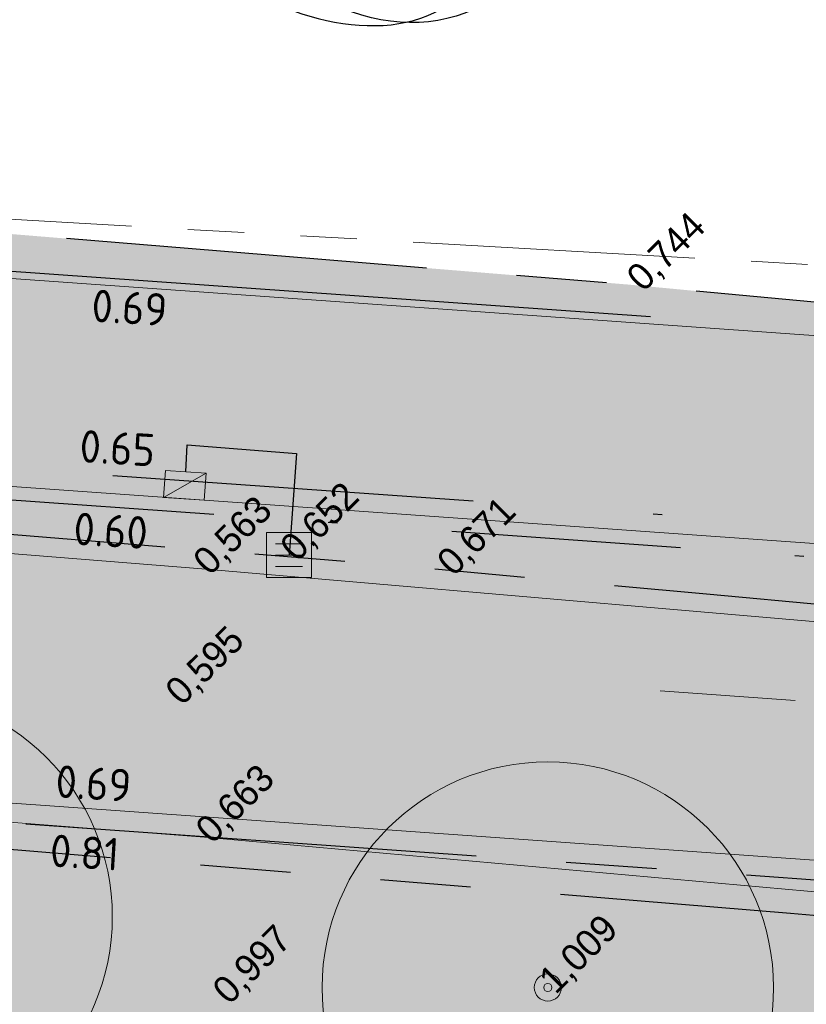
# Model space of a CAD drawing. Header units: millimetres. Extents: x 812 to 183790, y 13 to 580968.
# Tile 94 of 256: x 182554 to 182563, y 580818 to 580829. Entities that reach past the tile are written whole.
import ezdxf

# ---------------------------------------------------------------- set-up
doc = ezdxf.new("R2010")
doc.units = ezdxf.units.MM
doc.header["$LTSCALE"] = 5
for name, pattern in [('DASHDOT', [25.4, 12.7, -6.35, 0, -6.35]), ('DIVIDE2', [0.625, 0.25, -0.125, 0, -0.125, 0, -0.125]), ('ORG-VW-030-270-STREEP-010', [3, 0.3, -2.7]), ('PHANTOM2', [1.25, 0.625, -0.125, 0.125, -0.125, 0.125, -0.125]), ('VH-GELEIDEBAND_50X200', [8, 4, -2, 0, -2]), ('VH-OPSLUITBAND_80X200', [14, 8, -2, 2, -2]), ('VH-RWSBAND', [24, 10, -2, 2, -2, 2, -2, 2, -2]), ('VH-TROTTOIRBAND_180-200', [20, 10, -2, 2, -2, 2, -2])]:
    doc.linetypes.add(name, pattern=pattern)
for name, color, linetype, lineweight in [('047 HEMELWATER AFVOER', 252, 'PHANTOM2', 13), ('boom', 252, 'Continuous', 9), ('N-BH-VH-KANTOPSLUITING_GELEIDEBAND_50X200-G', 20, 'VH-GELEIDEBAND_50X200', 30), ('N-BH-VH-KANTOPSLUITING_OPSLUITBAND_80X200-G', 150, 'VH-OPSLUITBAND_80X200', 30), ('N-BH-VH-KANTOPSLUITING_TROTTOIRBAND_RWS-G', 10, 'VH-RWSBAND', 30), ('N-Hoogte_Nieuw', 7, 'Continuous', 25), ('N-PV-GR-BOOM 1e ORDE-S', 94, 'Continuous', 25), ('N-PV-GR-BOOM 2e ORDE-S', 200, 'Continuous', 25), ('N-WE-RI-HWA_KOLK-S', 150, 'Continuous', 9), ('N-WE-VH-KANTVERHARDING-G', 7, 'Continuous', 0), ('N-WEG-ASF-GOOTTEGEL', 7, 'DASHDOT', 25), ('V-kolk', 150, 'Continuous', 9), ('V-VERHARDING FIETS', 7, 'Continuous', 9), ('V-WE-VH-KANTOPSLUITING_OPSLUITBAND_80X200-G', 150, 'VH-OPSLUITBAND_80X200', 25), ('V-WE-VH-KANTOPSLUITING_TROTTOIRBAND_180 200-G', 6, 'VH-TROTTOIRBAND_180-200', 25)]:
    doc.layers.add(name, color=color, linetype=linetype, lineweight=lineweight)
doc.layers.add('B-ALG-HOOGTES', color=252, linetype='Continuous')
doc.layers.add('N-RIO-PVC-125', color=200, linetype='DIVIDE2')
doc.layers.add('N-BH-VW-MARKERING_LANGS_STREEP_30270_010-G', color=7, linetype='ORG-VW-030-270-STREEP-010', lineweight=0, true_color=0xffffff)
for name, color, linetype, lineweight, transparency in [('N-PV-GR-GRAS_02-G', 85, 'Continuous', 15, 0.3), ('N-WE-VH-VERHARDING_ASFALT_ROOD-A', 12, 'Continuous', 9, 0.7), ('N-WE-VH-VERHARDING_TEGEL-A', 253, 'Continuous', 5, 0.75), ('V-PV-GR-GRAS_02-G', 85, 'Continuous', 30, 0.3), ('V-WE-VH-VERHARDING_TEGEL-A', 253, 'Continuous', 18, 0.5)]:
    doc.layers.add(name, color=color, linetype=linetype, lineweight=lineweight, transparency=transparency)
doc.layers.add('V-WEG-ALG-ARCERING betontegels 60mm dik rood', color=7, linetype='Continuous', transparency=0.6)
doc.styles.add('isocp', font='isocp.shx')
doc.styles.add('NLCS-T25_0', font='txt')
pattern_1 = [(90, (0, 0), (-1, 0.9999999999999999), [0.25, -0.75]), (90, (-0.6000000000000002, 0.5499999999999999), (-1, 0.9999999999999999), [0.25, -0.75]), (180, (-0.35, 0.09999999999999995), (-0.9999999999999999, -1), [0.25, -0.75]), (180, (-0.7000000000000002, 0.4999999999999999), (-0.9999999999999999, -1), [0.25, -0.75]), (135, (-0.7000000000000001, 0.1999999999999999), (-1.000000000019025, -1.608122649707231e-16), [0.25, -1.164213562]), (225, (-8.844674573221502e-17, 0.55), (1.608122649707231e-16, -1.000000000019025), [0.25, -1.164213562]), (116.5650512, (-0.3000000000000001, 0.2499999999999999), (-4.000646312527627e-10, 1.000000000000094), [0.25, -1.986067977]), (116.5650512, (-0.8000000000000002, 0.7), (-4.000646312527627e-10, 1.000000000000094), [0.25, -1.986067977]), (153.43494882, (-1.125685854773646e-16, 0.7000000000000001), (-1.000000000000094, 5.099846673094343e-11), [0.25, -1.986067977]), (153.43494882, (-0.4500000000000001, 0.2499999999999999), (-1.000000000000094, 5.099846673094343e-11), [0.25, -1.986067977]), (153.43494882, (-0.2000000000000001, 0.6000000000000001), (-1.000000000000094, 5.099846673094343e-11), [0.25, -1.986067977]), (206.5650512, (-0.55, -8.844674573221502e-17), (-1.000000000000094, -4.000650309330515e-10), [0.25, -1.986067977]), (243.43494882, (-0.15, 0.2), (-5.09988220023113e-11, -1.000000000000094), [0.25, -1.986067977])]

# ---------------------------------------------------------------- blocks, each defined once
blk = doc.blocks.new('S0771')
at = {"ltscale": 0.1}
h = blk.add_hatch(color=256, dxfattribs=at)
edge = h.paths.add_edge_path()
edge.add_arc((7.366995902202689e-12, -5.115907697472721e-12), 0.15, 0, 360)
for centre, radius in [((0, 0), 2.5), ((7.366995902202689e-12, -5.115907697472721e-12), 0.04499999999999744)]:
    blk.add_circle(centre, radius)
blk.add_circle((7.366995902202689e-12, -5.115907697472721e-12), 0.15, dxfattribs=at)
blk = doc.blocks.new('S0101')
at = {"linetype": 'Continuous', "lineweight": -2, "flags": 128}
for points in [[(-0.0005, -0.0005), (-0.0005, 0.0005)], [(-0.0005, 0.0005), (0.0005, 0.0005)], [(0.0005, 0.0005), (0.0005, -0.0005)], [(-0.0003, 0.00025), (0.0003, 0.00025)], [(-0.0003, 0), (0.0003, 0)], [(-0.0003, -0.00025), (0.0003, -0.00025)], [(0.0005, -0.0005), (-0.0005, -0.0005)]]:
    blk.add_lwpolyline(points, dxfattribs=at)
blk = doc.blocks.new('N-SRI-KOLK_TROTTOIR-SO')
blk.add_hatch(color=256).paths.add_polyline_path([(1.125000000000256, 1.499999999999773), (-1.124999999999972, 1.499999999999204), (-1.124999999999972, 5.684341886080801e-13)])
blk.add_line((-1.124999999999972, 0), (1.124999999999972, 1.499999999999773))
at = {"flags": 128}
blk.add_lwpolyline([(-1.124999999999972, 0), (1.124999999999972, 0), (1.124999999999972, 1.499999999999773), (-1.124999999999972, 1.499999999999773)], close=True, dxfattribs=at)
blk = doc.blocks.new('SGR-BOOM_041')
at = {"layer": 'N-PV-GR-BOOM 2e ORDE-S', "color": 0}
blk.add_circle((0, 0), 0.15, dxfattribs=at)
blk.add_ellipse((0, 0), major_axis=(1.178978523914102e-15, -5.309647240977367), ratio=0.7743017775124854, dxfattribs=at)
blk.add_open_spline([(-4.716685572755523, -2.072441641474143), (-5.601876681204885, -0.3287217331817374), (-5.300748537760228, 3.46197348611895), (1.981950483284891, 5.281505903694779), (4.555094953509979, 1.187557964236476), (0.010398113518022, -7.000345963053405), (-3.831494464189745, -3.816161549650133), (-4.716685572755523, -2.072441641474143)], degree=3, dxfattribs=at)

msp = doc.modelspace()

# ---------------------------------------------------------------- hatches: boundary and pattern name
at = {"layer": 'N-PV-GR-GRAS_02-G'}
h = msp.add_hatch(dxfattribs=at)
h.set_pattern_fill('AGR-GRAS_02', color=256, scale=0.1, angle=90.00000000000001, style=0, pattern_type=2)
h.set_pattern_definition(pattern_1)
edge = h.paths.add_edge_path()
edge.add_line((182455.8422390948, 580832.357112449), (182455.6124364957, 580831.9360913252))
edge.add_arc((182464.1276147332, 580847.703720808), 17.91999999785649, 241.62910164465, 269.0976136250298)
edge.add_line((182463.8453933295, 580829.7859432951), (182491.5234362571, 580829.3499887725))
edge.add_arc((182475.6818700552, 579823.5947403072), 1005.880000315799, 87.86447263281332, 89.0976136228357, ccw=False)
edge.add_arc((182475.6818700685, 579823.5947408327), 1005.87999979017, 85.9329129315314, 87.86447263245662, ccw=False)
edge.add_line((182547.0233695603, 580826.9416222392), (182574.9237051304, 580824.9578100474))
edge.add_line((182574.9237051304, 580824.9578100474), (182573.7002319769, 580825.0744470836))
edge.add_line((182573.7002319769, 580825.0744470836), (182570.5026350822, 580825.379282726))
edge.add_line((182570.5026350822, 580825.379282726), (182567.3050381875, 580825.6841183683))
edge.add_line((182567.3050381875, 580825.6841183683), (182564.1074412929, 580825.9889540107))
edge.add_line((182564.1074412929, 580825.9889540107), (182560.9039097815, 580826.293177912))
edge.add_line((182560.9039097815, 580826.293177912), (182557.4745113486, 580826.5741194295))
edge.add_line((182557.4745113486, 580826.5741194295), (182554.0451129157, 580826.8550609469))
edge.add_line((182554.0451129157, 580826.8550609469), (182550.6157144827, 580827.1360024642))
edge.add_line((182550.6157144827, 580827.1360024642), (182547.1863160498, 580827.4169439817))
edge.add_line((182547.1863160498, 580827.4169439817), (182543.7569176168, 580827.6978854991))
edge.add_line((182543.7569176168, 580827.6978854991), (182540.4340331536, 580827.9373642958))
edge.add_line((182540.4340331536, 580827.9373642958), (182537.3086117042, 580828.099976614))
edge.add_line((182537.3086117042, 580828.099976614), (182534.1831902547, 580828.2625889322))
edge.add_line((182534.1831902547, 580828.2625889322), (182531.0577688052, 580828.4252012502))
edge.add_line((182531.0577688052, 580828.4252012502), (182527.9323473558, 580828.5878135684))
edge.add_line((182527.9323473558, 580828.5878135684), (182524.8069259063, 580828.7504258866))
edge.add_line((182524.8069259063, 580828.7504258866), (182522.5364941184, 580828.8346088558))
edge.add_line((182522.5364941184, 580828.8346088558), (182520.6773474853, 580828.8810640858))
edge.add_line((182520.6773474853, 580828.8810640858), (182518.8182008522, 580828.9275193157))
edge.add_line((182518.8182008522, 580828.9275193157), (182516.9590542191, 580828.9739745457))
edge.add_line((182516.9590542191, 580828.9739745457), (182515.099907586, 580829.0204297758))
edge.add_line((182515.099907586, 580829.0204297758), (182513.2407609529, 580829.0668850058))
edge.add_line((182513.2407609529, 580829.0668850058), (182509.7778118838, 580829.2558328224))
edge.add_line((182509.7778118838, 580829.2558328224), (182508.3219401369, 580829.2954682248))
edge.add_line((182508.3219401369, 580829.2954682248), (182506.86606839, 580829.3351036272))
edge.add_line((182506.86606839, 580829.3351036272), (182505.4101966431, 580829.3747390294))
edge.add_line((182505.4101966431, 580829.3747390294), (182503.9543248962, 580829.4143744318))
edge.add_line((182503.9543248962, 580829.4143744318), (182501.0309565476, 580829.4972953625))
edge.add_line((182501.0309565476, 580829.4972953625), (182495.9139554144, 580829.6449200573))
edge.add_line((182495.9139554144, 580829.6449200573), (182490.7969542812, 580829.7925447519))
edge.add_line((182490.7969542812, 580829.7925447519), (182485.6799531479, 580829.9401694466))
edge.add_line((182485.6799531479, 580829.9401694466), (182480.5629520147, 580830.0877941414))
edge.add_line((182480.5629520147, 580830.0877941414), (182476.5693457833, 580830.1611014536))
edge.add_line((182476.5693457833, 580830.1611014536), (182472.8554942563, 580830.2159017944))
edge.add_line((182472.8554942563, 580830.2159017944), (182469.1416427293, 580830.2707021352))
edge.add_line((182469.1416427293, 580830.2707021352), (182465.4277912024, 580830.3255024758))
edge.add_line((182465.4277912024, 580830.3255024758), (182462.3622964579, 580830.3833315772))
edge.add_line((182462.3622964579, 580830.3833315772), (182461.8835026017, 580830.4532442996))
edge.add_line((182461.8835026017, 580830.4532442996), (182461.4047087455, 580830.5231570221))
edge.add_line((182461.4047087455, 580830.5231570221), (182460.9259148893, 580830.5930697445))
edge.add_line((182460.9259148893, 580830.5930697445), (182460.4471210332, 580830.662982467))
edge.add_line((182460.4471210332, 580830.662982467), (182459.8421252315, 580830.8098225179))
edge.add_line((182459.8421252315, 580830.8098225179), (182459.1530676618, 580831.0079030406))
edge.add_line((182459.1530676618, 580831.0079030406), (182458.4640100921, 580831.2059835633))
edge.add_line((182458.4640100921, 580831.2059835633), (182457.7749525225, 580831.404064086))
edge.add_line((182457.7749525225, 580831.404064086), (182457.0858949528, 580831.6021446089))
edge.add_line((182457.0858949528, 580831.6021446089), (182456.141, 580832.192))
edge.add_line((182456.141, 580832.192), (182455.8422390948, 580832.357112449))
h = msp.add_hatch(dxfattribs=at)
h.set_pattern_fill('AGR-GRAS_02', color=256, scale=0.1, angle=90.00000000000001, style=0, pattern_type=2)
h.set_pattern_definition(pattern_1)
edge = h.paths.add_edge_path()
edge.add_line((182719.9188021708, 580791.1965711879), (182741.9896704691, 580784.2485402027))
edge.add_line((182741.9896704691, 580784.2485402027), (182742.4563318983, 580785.2635470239))
edge.add_line((182742.4563318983, 580785.2635470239), (182726.2280563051, 580790.8753189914))
edge.add_arc((182693.6185855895, 580696.5743600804), 99.7800001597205, 70.92450647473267, 74.59884302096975)
edge.add_line((182720.1177175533, 580792.771264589), (182694.6967433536, 580799.7739197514))
edge.add_arc((182561.9673772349, 580317.9409987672), 499.779999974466, 74.59884302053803, 80.84029245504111)
edge.add_arc((182479.9303783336, 579809.1625083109), 1015.12999904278, 80.84029245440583, 81.94296046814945)
edge.add_arc((182551.5445533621, 580315.0689338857), 504.1800000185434, 81.94296046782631, 86.40382141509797)
edge.add_line((182583.168716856, 580818.2561601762), (182546.5907303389, 580820.8569839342))
edge.add_line((182546.5907303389, 580820.8569839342), (182546.4724272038, 580818.3155590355))
edge.add_line((182546.4724272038, 580818.3155590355), (182547.4558186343, 580818.1329630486))
edge.add_line((182547.4558186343, 580818.1329630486), (182558.6001862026, 580815.8324668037))
edge.add_line((182558.6001862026, 580815.8324668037), (182582.9212249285, 580814.3039015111))
edge.add_arc((182551.5445533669, 580315.0689339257), 500.2199999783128, 81.94296046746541, 86.40371870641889, ccw=False)
edge.add_arc((182479.9303781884, 579809.1625073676), 1011.169999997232, 76.67862103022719, 81.94296046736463, ccw=False)
edge.add_arc((182689.8249609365, 580695.6015446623), 100.2199998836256, 72.52571071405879, 76.67862103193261, ccw=False)
at = {"layer": 'N-WE-VH-VERHARDING_ASFALT_ROOD-A'}
h = msp.add_hatch(color=256, dxfattribs=at)
h.dxf.hatch_style = 1
edge = h.paths.add_edge_path()
edge.add_line((182747.1993971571, 580783.8561674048), (182749.1831745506, 580787.0555788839))
edge.add_arc((182777.2506933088, 580879.540371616), 96.6499999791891, 251.6121813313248, 253.1178727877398, ccw=False)
edge.add_line((182746.7627122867, 580787.8250211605), (182742.2027506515, 580789.3408418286))
edge.add_arc((182743.8273042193, 580794.2278987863), 5.150000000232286, 156.6954549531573, 251.61218132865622, ccw=False)
edge.add_line((182739.0974669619, 580796.2653333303), (182739.2805366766, 580796.6903236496))
edge.add_line((182739.2805366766, 580796.6903236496), (182736.2645268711, 580798.1640339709))
edge.add_line((182736.2645268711, 580798.1640339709), (182735.4984519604, 580796.461090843))
edge.add_arc((182730.9385944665, 580798.5123586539), 4.999999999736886, 251.6121813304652, 335.77923582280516, ccw=False)
edge.add_line((182729.3613579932, 580793.7676431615), (182729.3140408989, 580793.6253016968))
edge.add_line((182729.3140408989, 580793.6253016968), (182726.3284175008, 580794.617781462))
edge.add_arc((182693.7269395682, 580696.5445121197), 103.3500001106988, 71.61218133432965, 74.59884301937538)
edge.add_line((182721.1741763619, 580796.183218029), (182695.6448481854, 580803.2157212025))
edge.add_arc((182561.9673772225, 580317.9409986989), 503.3500000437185, 74.59884302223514, 80.84029245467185)
edge.add_arc((182479.930378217, 579809.1625076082), 1018.699999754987, 80.84029245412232, 81.94296046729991)
edge.add_arc((182551.5445533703, 580315.0689339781), 507.7499999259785, 81.94296046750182, 86.40216300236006)
edge.add_line((182583.4073091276, 580821.818208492), (182546.8439306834, 580824.4179935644))
edge.add_arc((182475.6818700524, 579823.5947404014), 1003.350000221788, 85.9329129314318, 89.09761362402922)
edge.add_line((182491.4835913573, 580826.8203025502), (182461.7813385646, 580827.2881402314))
edge.add_arc((182462.1301780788, 580849.4353931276), 22.14999999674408, 256.0892152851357, 269.09761362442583, ccw=False)
edge.add_line((182456.8050798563, 580827.9350250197), (182455.9997038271, 580824.6832763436))
edge.add_arc((182462.1301780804, 580849.43539314), 25.50000000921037, 256.0892152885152, 269.0976136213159)
edge.add_line((182461.7285795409, 580823.938555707), (182491.4308323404, 580823.4707180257))
edge.add_arc((182475.6818700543, 579823.5947404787), 1000.000000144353, 85.93291293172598, 89.09761362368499, ccw=False)
edge.add_line((182546.6063337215, 580821.0764299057), (182583.1834185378, 580818.475670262))
edge.add_arc((182551.544553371, 580315.0689339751), 504.3999999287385, 81.9429604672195, 86.40371870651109, ccw=False)
edge.add_arc((182479.9303783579, 579809.1625084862), 1015.349998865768, 80.84029245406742, 81.94296046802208, ccw=False)
edge.add_arc((182561.9673772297, 580317.9409987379), 500.0000000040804, 74.59884302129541, 80.84029245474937, ccw=False)
edge.add_line((182694.7551699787, 580799.9860195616), (182720.176144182, 580792.9833643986))
edge.add_arc((182693.6185856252, 580696.5743602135), 100.0000000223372, 70.9245064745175, 74.59884302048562, ccw=False)
edge.add_line((182726.2999553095, 580791.0832385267), (182747.1993971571, 580783.8561674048))
at = {"layer": 'N-WE-VH-VERHARDING_TEGEL-A'}
h = msp.add_hatch(color=256, dxfattribs=at)
h.dxf.hatch_style = 1
edge = h.paths.add_edge_path()
edge.add_line((182734.8123024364, 580795.7757181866), (182734.8589631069, 580795.7427540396))
edge.add_arc((182730.9385944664, 580798.5123586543), 4.799999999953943, 324.7601184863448, 324.9978515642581)
edge.add_line((182734.8704210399, 580795.7590443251), (182734.8123024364, 580795.7757181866))
edge = h.paths.add_edge_path()
edge.add_line((182733.6605132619, 580794.5587327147), (182733.4827499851, 580794.7951994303))
edge.add_line((182733.4827499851, 580794.7951994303), (182733.642615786, 580794.9153781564))
edge.add_arc((182730.938594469, 580798.5123586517), 4.49999999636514, 306.9339257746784, 322.2128002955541)
edge.add_line((182734.4949081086, 580795.7550713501), (182734.5605247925, 580795.8479516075))
edge.add_line((182734.5605247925, 580795.8479516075), (182733.072, 580796.275))
edge.add_line((182733.072, 580796.275), (182733.3354651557, 580796.8943211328))
edge.add_line((182733.3354651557, 580796.8943211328), (182731.4455190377, 580797.5570164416))
edge.add_line((182731.4455190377, 580797.5570164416), (182730.6353043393, 580795.7679075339))
edge.add_line((182730.6353043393, 580795.7679075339), (182727.1012633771, 580796.9426920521))
edge.add_arc((182693.7269393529, 580696.5445113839), 105.8000008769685, 71.61218134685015, 74.59884301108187)
edge.add_line((182721.8248365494, 580798.5452386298), (182696.2955083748, 580805.5777418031))
edge.add_arc((182561.9673772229, 580317.9409987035), 505.8000000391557, 74.5988430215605, 80.84029245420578)
edge.add_arc((182479.9303782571, 579809.1625078), 1021.149999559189, 80.84029245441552, 81.94296046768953)
edge.add_arc((182551.5445533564, 580315.068933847), 510.2000000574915, 81.94296046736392, 85.46479090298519)
edge.add_line((182591.8869353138, 580823.6714626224), (182547.0176956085, 580826.8618237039))
edge.add_arc((182475.6818700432, 579823.59474025), 1005.80000037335, 85.93291293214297, 87.86447263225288)
edge.add_arc((182475.6818700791, 579823.5947410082), 1005.799999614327, 87.86447263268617, 89.09761362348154)
edge.add_line((182491.5221763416, 580829.2699986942), (182463.8441334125, 580829.7059532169))
edge.add_arc((182464.127614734, 580847.7037208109), 18.00000000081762, 241.3733160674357, 269.0976136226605, ccw=False)
edge.add_line((182455.50380209, 580831.9040418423), (182454.0026040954, 580829.1536984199))
edge.add_arc((182458.027942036, 580838.0888343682), 9.799999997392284, 245.7481199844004, 256.0892152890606)
edge.add_line((182455.6719166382, 580828.5762561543), (182456.8892236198, 580828.274759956))
edge.add_arc((182462.1301780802, 580849.4353931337), 21.80000000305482, 256.0892152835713, 269.0976136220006)
edge.add_line((182461.7868507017, 580827.6380968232), (182491.4891034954, 580827.1702591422))
edge.add_arc((182475.6818700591, 579823.5947405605), 1003.700000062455, 85.93291293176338, 89.09761362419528, ccw=False)
edge.add_line((182546.8687542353, 580824.7671121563), (182583.4307033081, 580822.1674287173))
edge.add_arc((182551.5445533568, 580315.0689338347), 508.1000000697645, 81.94296046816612, 86.40200135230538, ccw=False)
edge.add_arc((182479.9303781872, 579809.1625073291), 1019.050000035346, 80.84029245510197, 81.94296046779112, ccw=False)
edge.add_arc((182561.9673772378, 580317.9409987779), 503.6999999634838, 74.5988430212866, 80.84029245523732, ccw=False)
edge.add_line((182695.7377996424, 580803.5531527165), (182721.2671278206, 580796.5206495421))
edge.add_arc((182693.726939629, 580696.5445123), 103.6999999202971, 71.6121813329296, 74.59884302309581, ccw=False)
edge.add_line((182726.4388240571, 580794.9499115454), (182729.4244474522, 580793.9574317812))
edge.add_arc((182730.9385944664, 580798.5123586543), 4.799999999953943, 251.6121813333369, 304.5459103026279)
at = {"layer": 'V-PV-GR-GRAS_02-G'}
h = msp.add_hatch(dxfattribs=at)
h.set_pattern_fill('AGR-GRAS_02', color=256, scale=0.1, angle=90.00000000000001, style=0, pattern_type=2)
h.set_pattern_definition(pattern_1)
h.paths.add_polyline_path([(182546.660336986, 580820.6362011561), (182546.4692079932, 580818.2987595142), (182548.7860092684, 580817.8548021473), (182550.4719410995, 580817.5317352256), (182552.1578729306, 580817.2086683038), (182553.8438047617, 580816.8856013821), (182555.4412468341, 580816.5906697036), (182556.8028589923, 580816.3707199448), (182558.1644711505, 580816.1507701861), (182559.5260833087, 580815.9308204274), (182560.8876954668, 580815.7108706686), (182562.249307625, 580815.4909209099), (182563.9238051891, 580815.273312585), (182566.0499117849, 580815.0590838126), (182568.1760183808, 580814.8448550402), (182570.3021249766, 580814.6306262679), (182572.4282315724, 580814.4163974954), (182574.5543381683, 580814.2021687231), (182577.1056908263, 580813.9280146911), (182580.0110721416, 580813.6039712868), (182582.9164534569, 580813.2799278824), (182585.8218347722, 580812.9558844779), (182588.7272160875, 580812.6318410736), (182591.6325974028, 580812.3077976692), (182594.6013918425, 580811.9308098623), (182597.5997381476, 580811.5291488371), (182600.5980844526, 580811.127487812), (182603.5964307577, 580810.7258267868), (182606.5947770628, 580810.3241657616), (182609.5931233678, 580809.9225047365), (182612.1018423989, 580809.5791693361), (182614.5020187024, 580809.248763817), (182616.9021950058, 580808.9183582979), (182619.3023713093, 580808.5879527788), (182621.7025476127, 580808.2575472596), (182624.1027239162, 580807.9271417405), (182627.3323557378, 580807.4454021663), (182630.6011030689, 580806.9565259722), (182633.8698504, 580806.4676497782), (182637.1385977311, 580805.9787735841), (182640.4073450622, 580805.4898973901), (182643.7603120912, 580804.9494386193), (182647.684944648, 580804.3280692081), (182652.6172224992, 580803.4937775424), (182657.5445691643, 580802.636542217), (182662.4681074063, 580801.7546728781), (182667.3874020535, 580800.8497469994), (182672.2949338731, 580799.9287563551), (182674.1518436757, 580799.5340256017), (182676.3784067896, 580799.0942673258), (182679.1135912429, 580798.5448176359), (182681.893392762, 580797.976592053), (182684.2295885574, 580797.4898437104), (182686.8858693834, 580796.9211923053), (182687.6590675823, 580796.755074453), (182687.8673810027, 580796.710319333), (182690.0125780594, 580796.2385586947), (182691.0548631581, 580796.0089700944), (182692.0944286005, 580795.7904508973), (182693.620748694, 580795.4626241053), (182695.0509449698, 580795.1499262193), (182696.7941448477, 580794.7708553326), (182698.227984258, 580794.4486924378), (182699.1227577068, 580794.2462494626), (182700.7704275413, 580793.8775076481), (182702.2058627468, 580793.5638956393), (182704.5265715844, 580793.0350053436), (182705.0277188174, 580792.9236438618), (182705.4181958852, 580792.8390080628), (182705.717111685, 580792.7787639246), (182706.0204032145, 580792.7198024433), (182706.3836968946, 580792.6613748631), (182706.5787233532, 580792.6358892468), (182706.7983037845, 580792.6085134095), (182707.0156927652, 580792.5918640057), (182707.2301183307, 580792.5767420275), (182707.512024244, 580792.560546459), (182707.7721868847, 580792.559767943), (182709.5582487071, 580792.6137016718), (182711.7021345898, 580792.7333239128), (182714.3671126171, 580792.8916308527), (182717.2981204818, 580793.1083567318), (182717.4395200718, 580793.1346941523), (182717.5566648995, 580793.2089992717), (182717.6147221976, 580793.2786888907), (182717.6511473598, 580793.3826641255), (182717.6553517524, 580793.4927310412), (182717.6321365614, 580793.5998422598), (182717.577755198, 580793.6695429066), (182717.464937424, 580793.7269206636), (182717.2773328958, 580793.7768064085), (182716.3333595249, 580794.0449317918), (182714.8194407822, 580794.4749439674), (182713.5356981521, 580794.8360107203), (182712.260420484, 580795.1946966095), (182710.9927272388, 580795.5502305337), (182709.2513196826, 580796.0386211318), (182708.1647011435, 580796.3368963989), (182706.1413938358, 580796.8922914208), (182705.0765544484, 580797.1807813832), (182703.8301390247, 580797.5112641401), (182702.3848504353, 580797.8837420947), (182701.0133436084, 580798.2292914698), (182700.1190187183, 580798.4462191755), (182698.8014655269, 580798.7594158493), (182697.6906052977, 580799.023479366), (182696.2942467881, 580799.3498515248), (182695.0411314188, 580799.6395549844), (182693.6419838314, 580799.9599955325), (182692.8041719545, 580800.1509528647), (182692.4125902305, 580800.2402036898), (182692.0046538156, 580800.3290000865), (182691.4040321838, 580800.4597386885), (182690.5791530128, 580800.6360824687), (182689.6633375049, 580800.8318667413), (182688.2450338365, 580801.1280905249), (182686.3489476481, 580801.5225515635), (182683.6611618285, 580802.0838377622), (182682.4221367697, 580802.3369462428), (182680.6608010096, 580802.6846334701), (182679.0845106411, 580802.9907783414), (182677.3735720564, 580803.3218885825), (182673.4603345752, 580804.0845163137), (182668.5826596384, 580805.0035130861), (182663.6647958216, 580805.9055803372), (182658.7492187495, 580806.8176661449), (182653.8247985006, 580807.6805487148), (182648.9006139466, 580808.5407164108), (182644.5207482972, 580809.2631418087), (182640.5128650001, 580809.8178741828), (182636.5142350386, 580810.4127404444), (182632.515605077, 580811.0076067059), (182628.5169751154, 580811.6024729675), (182624.8361014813, 580812.1430925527), (182622.229419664, 580812.5003284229), (182619.6227378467, 580812.8575642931), (182617.0160560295, 580813.2148001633), (182614.4093742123, 580813.5720360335), (182611.802692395, 580813.9292719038), (182608.2814593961, 580814.3699103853), (182604.5393288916, 580814.830693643), (182600.7971983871, 580815.2914769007), (182597.0550678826, 580815.7522601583), (182593.3129373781, 580816.2130434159), (182590.2740291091, 580816.5739058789), (182588.369785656, 580816.7735439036), (182586.4655422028, 580816.9731819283), (182584.5612987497, 580817.172819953), (182582.6570552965, 580817.3724579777), (182580.7528118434, 580817.5720960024), (182577.9297326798, 580817.8533118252), (182575.0681664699, 580818.1379446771), (182572.2066002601, 580818.4225775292), (182569.3450340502, 580818.7072103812), (182566.4834678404, 580818.9918432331), (182562.7091854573, 580819.3239116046), (182558.1478635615, 580819.6968838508), (182553.5865416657, 580820.0698560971)])
at = {"layer": 'V-WE-VH-VERHARDING_TEGEL-A'}
h = msp.add_hatch(color=256, dxfattribs=at)
h.dxf.hatch_style = 1
h.paths.add_polyline_path([(182455.50380209, 580831.9040418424), (182454.0026040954, 580829.1536984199), (182455.1793785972, 580828.6235537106), (182457.4684493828, 580827.7761560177), (182458.3543699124, 580827.6966467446), (182459.240290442, 580827.6171374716), (182460.1262109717, 580827.5376281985), (182461.0121315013, 580827.4581189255), (182461.8980520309, 580827.3786096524), (182463.4309021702, 580827.2975462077), (182466.4300845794, 580827.2129600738), (182469.4292669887, 580827.1283739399), (182472.428449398, 580827.0437878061), (182475.4276318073, 580826.9592016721), (182478.4268142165, 580826.8746155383), (182482.0901597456, 580826.7647229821), (182486.1741206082, 580826.638803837), (182490.2580814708, 580826.5128846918), (182494.3420423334, 580826.3869655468), (182498.4260031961, 580826.2610464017), (182502.5099640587, 580826.1351272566), (182506.1804276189, 580826.0231552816), (182509.8141447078, 580825.9124227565), (182513.4478617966, 580825.8016902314), (182517.0815788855, 580825.6909577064), (182520.7152959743, 580825.5802251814), (182524.2312825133, 580825.4572298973), (182527.3406197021, 580825.2918782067), (182530.4499568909, 580825.126526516), (182533.5592940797, 580824.9611748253), (182536.6686312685, 580824.7958231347), (182539.7779684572, 580824.6304714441), (182542.8826534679, 580824.4205348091), (182545.9832235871, 580824.1711624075), (182549.0837937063, 580823.9217900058), (182552.1843638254, 580823.672417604), (182555.2849339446, 580823.4230452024), (182558.3855040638, 580823.1736728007), (182561.7776175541, 580822.8614948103), (182565.2266025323, 580822.5370653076), (182568.6755875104, 580822.2126358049), (182572.1245724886, 580821.8882063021), (182575.5735574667, 580821.5637767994), (182578.9729278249, 580821.2373366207), (182582.0747127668, 580820.8988365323), (182585.1764977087, 580820.560336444), (182588.2782826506, 580820.2218363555), (182591.3800675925, 580819.8833362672), (182594.4818525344, 580819.5448361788), (182597.3201616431, 580819.217742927), (182599.8351769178, 580818.9046462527), (182602.3501921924, 580818.5915495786), (182604.8652074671, 580818.2784529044), (182607.3802227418, 580817.9653562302), (182609.8952380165, 580817.652259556), (182612.5022527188, 580817.308307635), (182615.1390963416, 580816.9543515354), (182617.7759399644, 580816.6003954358), (182620.4127835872, 580816.2464393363), (182623.04962721, 580815.8924832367), (182625.6821626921, 580815.5371008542), (182628.2487090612, 580815.1598716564), (182630.8152554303, 580814.7826424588), (182633.3818017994, 580814.405413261), (182635.9483481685, 580814.0281840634), (182638.5148945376, 580813.6509548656), (182640.9088520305, 580813.2865017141), (182643.0056577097, 580812.9440454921), (182645.1066849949, 580812.5869669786), (182649.7331407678, 580811.8434843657), (182654.6610525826, 580810.9976771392), (182659.5845983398, 580810.1277541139), (182664.5015950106, 580809.2209073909), (182669.4177730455, 580808.3094452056), (182674.3274848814, 580807.3968219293), (182677.7978745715, 580806.717486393), (182681.4834602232, 580805.9883074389), (182682.5561419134, 580805.7764089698), (182684.9756754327, 580805.2926435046), (182687.1587701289, 580804.8424584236), (182687.5950333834, 580804.7497755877), (182688.5658134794, 580804.5453743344), (182691.942734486, 580803.8265346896), (182693.3082887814, 580803.5280725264), (182694.1588380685, 580803.3421723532), (182695.1163212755, 580803.1284630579), (182696.0328516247, 580802.9147075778), (182698.4671679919, 580802.3411580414), (182699.8880365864, 580802.002470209), (182700.9154670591, 580801.7514305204), (182703.6816411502, 580801.0520885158), (182704.9411721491, 580800.7243029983), (182706.2974861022, 580800.3645149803), (182708.5389078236, 580799.7676658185), (182710.1164709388, 580799.3389751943), (182710.6464851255, 580799.1937133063), (182712.0099856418, 580798.8072204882), (182713.2967522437, 580798.4386594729), (182716.7264716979, 580797.4636331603), (182723.5066324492, 580795.5239116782), (182726.4968512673, 580794.663166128), (182727.3084001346, 580794.4231579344), (182728.0477511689, 580794.1719112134), (182728.8740394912, 580793.873556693), (182729.4180243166, 580793.6918490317), (182729.9658196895, 580793.5767088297), (182730.3581934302, 580793.5467172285), (182730.799268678, 580793.5473738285), (182731.231872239, 580793.5830296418), (182731.542407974, 580793.6503250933), (182731.8546702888, 580793.7378761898), (182732.0998600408, 580793.8333926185), (182732.3213766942, 580793.9285000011), (182732.0272807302, 580794.4860460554), (182732.1865636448, 580794.5768947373), (182733.3101242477, 580795.2202400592), (182733.6364069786, 580794.6344489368), (182733.93622217, 580794.854119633), (182734.2097343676, 580795.0760206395), (182734.4287125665, 580795.2756150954), (182734.6903004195, 580795.5501082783), (182735.0136131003, 580795.9772983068), (182734.377188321, 580795.8671633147), (182733.0210113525, 580796.2700042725), (182733.2838603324, 580796.912683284), (182731.5540290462, 580797.5186960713), (182731.2552716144, 580796.8068930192), (182730.729043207, 580796.9599167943), (182726.1020050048, 580798.3054292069), (182718.9625096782, 580800.3496603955), (182718.4160003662, 580800.5009564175), (182715.5652089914, 580801.2899114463), (182714.1112266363, 580801.6892641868), (182712.3440093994, 580802.1710212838), (182710.6560049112, 580802.6222766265), (182709.3319069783, 580802.9792803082), (182706.609705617, 580803.6939101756), (182703.3677847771, 580804.5379753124), (182701.3589935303, 580805.0443390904), (182700.5153028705, 580805.2582380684), (182699.4743178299, 580805.5221566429), (182697.8327108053, 580805.9171204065), (182696.1734659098, 580806.3020211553), (182694.3965783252, 580806.709951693), (182692.8954627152, 580807.0401306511), (182690.3557770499, 580807.5877108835), (182688.9071975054, 580807.886457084), (182687.6379852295, 580808.1450767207), (182683.6757236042, 580808.9361017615), (182679.6123346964, 580809.7449619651), (182675.1949920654, 580810.6082856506), (182670.3037859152, 580811.5180185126), (182665.3893322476, 580812.4436214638), (182660.4699901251, 580813.3379424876), (182655.5498397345, 580814.2276462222), (182650.6210678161, 580815.068098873), (182645.6896016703, 580815.8936605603), (182643.7789000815, 580816.1975006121), (182641.8689180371, 580816.5057984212), (182639.8882419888, 580816.8151474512), (182637.7470668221, 580817.126883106), (182635.6058916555, 580817.4386187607), (182633.4647164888, 580817.7503544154), (182631.3235413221, 580818.0620900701), (182629.1823661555, 580818.3738257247), (182627.0411909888, 580818.6855613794), (182626.1597309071, 580818.8073901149), (182625.3830276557, 580818.9134263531), (182624.6063244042, 580819.0194625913), (182623.8296211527, 580819.1254988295), (182623.0529179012, 580819.2315350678), (182622.2762146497, 580819.337571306), (182621.9199819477, 580819.7672465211), (182621.9209604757, 580820.4718695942), (182620.4378271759, 580820.6764278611), (182620.4414245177, 580819.8231229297), (182619.2580839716, 580819.752084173), (182617.6276921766, 580819.9756801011), (182615.9973003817, 580820.1992760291), (182614.3669085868, 580820.4228719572), (182612.7365167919, 580820.6464678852), (182611.0569451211, 580820.8751093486), (182608.4660893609, 580821.1972426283), (182605.8752336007, 580821.519375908), (182603.2843778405, 580821.8415091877), (182600.6935220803, 580822.1636424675), (182598.1026663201, 580822.4857757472), (182595.3366593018, 580822.8106270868), (182592.2799801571, 580823.1399891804), (182589.2233010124, 580823.4693512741), (182586.1666218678, 580823.7987133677), (182583.1099427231, 580824.1280754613), (182580.0532635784, 580824.4574375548), (182576.8978288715, 580824.7696114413), (182573.7002319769, 580825.0744470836), (182570.5026350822, 580825.379282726), (182567.3050381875, 580825.6841183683), (182564.1074412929, 580825.9889540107), (182560.9039097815, 580826.293177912), (182557.4745113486, 580826.5741194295), (182554.0451129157, 580826.8550609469), (182550.6157144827, 580827.1360024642), (182547.1863160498, 580827.4169439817), (182543.7569176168, 580827.6978854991), (182540.4340331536, 580827.9373642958), (182537.3086117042, 580828.099976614), (182534.1831902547, 580828.2625889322), (182531.0577688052, 580828.4252012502), (182527.9323473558, 580828.5878135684), (182524.8069259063, 580828.7504258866), (182522.5364941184, 580828.8346088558), (182520.6773474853, 580828.8810640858), (182518.8182008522, 580828.9275193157), (182516.9590542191, 580828.9739745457), (182515.099907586, 580829.0204297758), (182513.2407609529, 580829.0668850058), (182509.7778118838, 580829.2558328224), (182508.3219401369, 580829.2954682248), (182506.86606839, 580829.3351036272), (182505.4101966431, 580829.3747390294), (182503.9543248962, 580829.4143744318), (182501.0309565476, 580829.4972953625), (182495.9139554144, 580829.6449200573), (182490.7969542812, 580829.7925447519), (182485.6799531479, 580829.9401694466), (182480.5629520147, 580830.0877941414), (182476.5693457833, 580830.1611014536), (182472.8554942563, 580830.2159017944), (182469.1416427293, 580830.2707021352), (182465.4277912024, 580830.3255024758), (182462.3622964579, 580830.3833315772), (182461.8835026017, 580830.4532442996), (182461.4047087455, 580830.5231570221), (182460.9259148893, 580830.5930697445), (182460.4471210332, 580830.662982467), (182459.8421252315, 580830.8098225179), (182459.1530676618, 580831.0079030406), (182458.4640100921, 580831.2059835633), (182457.7749525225, 580831.404064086), (182457.0858949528, 580831.6021446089), (182456.141, 580832.192), (182455.7722195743, 580832.395809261)])
at = {"layer": 'V-WEG-ALG-ARCERING betontegels 60mm dik rood', "transparency": 33554687}
h = msp.add_hatch(dxfattribs=at)
h.set_pattern_fill('AR-B88', color=12, scale=0.002)
h.set_pattern_definition([(0, (0, 0), (0, 0.4064), []), (90, (0, 0), (-0.2032, 0.4064), [0.4064, -0.4064])])
h.paths.add_polyline_path([(182456.7796553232, 580827.8323721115), (182456.0371003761, 580824.834266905), (182456.5324103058, 580824.738634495), (182457.7337455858, 580824.6161256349), (182459.0168544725, 580824.4852777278), (182460.2999633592, 580824.3544298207), (182461.5830722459, 580824.2235819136), (182462.8661811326, 580824.0927340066), (182466.1309907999, 580824.0094225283), (182469.3958004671, 580823.9261110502), (182472.6606101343, 580823.8427995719), (182475.9254198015, 580823.7594880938), (182479.1902294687, 580823.6761766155), (182483.9152788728, 580823.526095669), (182488.6403282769, 580823.3760147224), (182493.365377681, 580823.2259337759), (182498.0904270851, 580823.0758528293), (182502.8154764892, 580822.9257718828), (182507.0550561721, 580822.7942710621), (182511.2946358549, 580822.6627702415), (182515.5342155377, 580822.5312694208), (182519.7737952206, 580822.3997686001), (182524.0133749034, 580822.2682677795), (182527.323686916, 580822.0872619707), (182530.6339989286, 580821.9062561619), (182533.9443109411, 580821.7252503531), (182537.2546229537, 580821.5442445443), (182540.5649349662, 580821.3632387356), (182543.6955329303, 580821.1240624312), (182546.8261308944, 580820.8848861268), (182549.9567288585, 580820.6457098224), (182553.0873268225, 580820.4065335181), (182556.2179247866, 580820.1673572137), (182557.9495304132, 580820.0122154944), (182559.6811360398, 580819.8570737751), (182561.4127416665, 580819.7019320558), (182563.1443472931, 580819.5467903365), (182565.3989931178, 580819.3447872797), (182565.2510934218, 580819.8720979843), (182565.311356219, 580820.4463733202), (182565.3716190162, 580821.020648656), (182565.4318818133, 580821.5949239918), (182565.5099669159, 580822.3390372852), (182563.3869391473, 580822.5219468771), (182561.5879060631, 580822.6769426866), (182559.7888729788, 580822.8319384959), (182557.9898398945, 580822.9869343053), (182556.1908068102, 580823.1419301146), (182553.1875021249, 580823.3836382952), (182550.1841974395, 580823.6253464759), (182547.1808927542, 580823.8670546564), (182544.1775880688, 580824.108762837), (182541.1742833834, 580824.3504710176), (182537.6662864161, 580824.5354679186), (182534.1582894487, 580824.7204648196), (182530.6502924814, 580824.9054617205), (182527.142295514, 580825.0904586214), (182523.6342985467, 580825.2754555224), (182519.471817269, 580825.4074218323), (182515.3093359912, 580825.5393881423), (182511.1468547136, 580825.6713544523), (182506.9843734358, 580825.8033207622), (182502.8218921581, 580825.9352870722), (182498.1621439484, 580826.0785414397), (182493.5023957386, 580826.2217958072), (182488.8426475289, 580826.3650501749), (182484.1828993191, 580826.5083045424), (182479.5231511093, 580826.6515589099), (182476.1302599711, 580826.7540281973), (182472.7373688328, 580826.8564974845), (182469.3444776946, 580826.9589667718), (182465.9515865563, 580827.0614360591), (182462.5586954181, 580827.1639053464), (182461.5116248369, 580827.2583286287), (182460.4645542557, 580827.352751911), (182459.4174836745, 580827.4471751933), (182458.3704130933, 580827.5415984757), (182457.3233425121, 580827.636021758)])

# ---------------------------------------------------------------- linework, layer by layer
at = {"layer": '047 HEMELWATER AFVOER', "flags": 128}
msp.add_lwpolyline([(182452.45, 580832.78), (182611.4619954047, 580823.7596207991)], dxfattribs=at)
at = {"layer": 'N-BH-VH-KANTOPSLUITING_GELEIDEBAND_50X200-G', "ltscale": 0.2, "flags": 128}
msp.add_lwpolyline([(182583.4315200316, 580822.1673706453), (182546.8687542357, 580824.7671121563, 0.01380948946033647), (182491.4891035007, 580827.1702591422), (182461.7868507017, 580827.6380968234, -0.05682087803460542), (182456.8892236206, 580828.2747599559), (182455.6719166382, 580828.5762561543, -0.04515218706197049), (182454.0026040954, 580829.1536984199)], format="xyb", dxfattribs=at)
at = {"layer": 'N-BH-VH-KANTOPSLUITING_OPSLUITBAND_80X200-G', "ltscale": 0.2, "flags": 128}
msp.add_lwpolyline([(182455.6124364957, 580831.9360913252, 0.120431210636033), (182463.8453933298, 580829.7859432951), (182491.5234362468, 580829.3499887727, -0.005380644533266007), (182513.1643333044, 580828.7761368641, -0.008428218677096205), (182547.0233695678, 580826.9416222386), (182591.8917942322, 580823.7513191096)], format="xyb", dxfattribs=at)
at = {"layer": 'N-BH-VH-KANTOPSLUITING_TROTTOIRBAND_RWS-G', "ltscale": 0.1, "flags": 128}
msp.add_lwpolyline([(182583.1678151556, 580818.2562242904), (182546.5907303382, 580820.8569839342, 0.01380948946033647), (182491.4273675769, 580823.2507453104), (182461.7251147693, 580823.718582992, -0.05682087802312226), (182455.946813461, 580824.4697286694, 0.4921360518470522), (182455.5995332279, 580824.1935277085), (182455.5952964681, 580823.193336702)], format="xyb", dxfattribs=at)
at = {"layer": 'N-BH-VW-MARKERING_LANGS_STREEP_30270_010-G', "flags": 128}
msp.add_lwpolyline([(182456.4204226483, 580826.3819510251, 0.05682087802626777), (182461.7561402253, 580825.6883386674), (182491.4583930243, 580825.2205009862, -0.01380948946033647), (182546.7304515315, 580822.822022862), (182583.2932173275, 580820.2222813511, -0.0194646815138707), (182622.4859659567, 580816.2227411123, -0.004811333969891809), (182641.8394336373, 580813.2929111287, -0.0272401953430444), (182695.2199272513, 580801.6731771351), (182720.749255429, 580794.6406739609, -0.01303250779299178), (182725.8237018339, 580793.0994725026), (182740.3404034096, 580788.273836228), (182741.7480871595, 580787.8117286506, 0.01724129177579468), (182754.88792644, 580784.047882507), (182772.1086401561, 580779.7515293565, 0.0687850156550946), (182778.0306018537, 580779.1145959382)], format="xyb", dxfattribs=at)
at = {"layer": 'N-RIO-PVC-125', "ltscale": 2}
msp.add_lwpolyline([(182556.0114989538, 580824.2172832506), (182556.026349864, 580824.5169154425), (182557.2366608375, 580824.421878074), (182557.1547420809, 580823.2945892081)], dxfattribs=at)
at = {"layer": 'N-WE-VH-KANTVERHARDING-G', "flags": 128}
for points in [[(182591.8861202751, 580823.6715205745), (182547.0176956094, 580826.8618237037, 0.008428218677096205), (182513.1613522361, 580828.6961924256, 0.005380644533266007), (182491.5221763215, 580829.2699986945), (182463.8441334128, 580829.7059532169, -0.1215636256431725), (182455.50380209, 580831.9040418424), (182455.7722195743, 580832.3958092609)], [(182727.2499595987, 580794.4695133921), (182726.3757345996, 580794.7601229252, 0.01303250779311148), (182721.2140127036, 580796.3278315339), (182695.6846845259, 580803.360334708, 0.0272401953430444), (182642.1180108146, 580815.0205959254, 0.004811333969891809), (182622.7312439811, 580817.9554669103, 0.01945909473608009), (182583.4173351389, 580821.9678743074), (182546.854569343, 580824.5676158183, 0.01380948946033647), (182491.4859537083, 580826.9702839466), (182461.7837009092, 580827.4381216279, -0.05682087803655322), (182456.8411414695, 580828.0806257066), (182455.6238344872, 580828.382121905, -0.04515218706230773), (182453.9204543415, 580828.9713487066)], [(182753.5446014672, 580781.9194174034), (182753.2149958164, 580782.0003551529, -0.02303789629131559), (182748.7980434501, 580783.303352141), (182726.2999553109, 580791.0832385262, 0.01603369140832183), (182720.1761441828, 580792.9833643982), (182694.7551699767, 580799.9860195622, 0.0272401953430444), (182641.56085646, 580811.5652263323, 0.004811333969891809), (182622.2406879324, 580814.4900153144, 0.0194661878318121), (182583.1834185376, 580818.475670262), (182546.6063337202, 580821.0764299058, 0.01380948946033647), (182491.4308323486, 580823.4707180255), (182461.728579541, 580823.938555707, -0.05682087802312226), (182455.9997038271, 580824.6832763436, 0.4921360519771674), (182455.3795605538, 580824.1900603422), (182455.3953213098, 580823.1901845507)]]:
    msp.add_lwpolyline(points, format="xyb", dxfattribs=at)
at = {"layer": 'N-WEG-ASF-GOOTTEGEL', "ltscale": 0.04, "flags": 128}
msp.add_lwpolyline([(182729.3140408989, 580793.6253016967), (182726.3284175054, 580794.6177814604, 0.01303250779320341), (182721.1741763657, 580796.1832180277), (182695.6448481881, 580803.2157212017, 0.0272401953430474), (182642.0941327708, 580814.872508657, 0.004811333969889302), (182622.7102201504, 580817.8069475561, 0.01945939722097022), (182583.4073091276, 580821.8182084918), (182546.8439306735, 580824.417993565, 0.01380948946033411), (182491.4835913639, 580826.82030255), (182461.7813385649, 580827.2881402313, -0.05682087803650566), (182456.8050798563, 580827.9350250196)], format="xyb", dxfattribs=at)
at = {"layer": 'V-VERHARDING FIETS'}
for points in [[(182565.5099669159, 580822.3390372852, 0), (182563.3869391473, 580822.5219468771, 0), (182561.5879060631, 580822.6769426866, 0), (182559.7888729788, 580822.8319384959, 0), (182557.9898398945, 580822.9869343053, 0), (182556.1908068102, 580823.1419301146, 0), (182553.1875021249, 580823.3836382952, 0), (182550.1841974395, 580823.6253464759, 0), (182547.1808927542, 580823.8670546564, 0), (182544.1775880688, 580824.108762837, 0), (182541.1742833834, 580824.3504710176, 0), (182537.6662864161, 580824.5354679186, 0), (182534.1582894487, 580824.7204648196, 0)], [(182565.3989931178, 580819.3447872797, 0), (182563.1443472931, 580819.5467903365, 0), (182561.4127416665, 580819.7019320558, 0), (182559.6811360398, 580819.8570737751, 0), (182557.9495304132, 580820.0122154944, 0), (182556.2179247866, 580820.1673572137, 0), (182553.0873268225, 580820.4065335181, 0), (182549.9567288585, 580820.6457098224, 0), (182546.8261308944, 580820.8848861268, 0), (182543.6955329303, 580821.1240624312, 0), (182540.5649349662, 580821.3632387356, 0), (182537.2546229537, 580821.5442445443, 0), (182533.9443109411, 580821.7252503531, 0)]]:
    msp.add_polyline3d(points, dxfattribs=at)
at = {"layer": 'V-WE-VH-KANTOPSLUITING_OPSLUITBAND_80X200-G', "ltscale": 0.1, "flags": 128}
msp.add_lwpolyline([(182620.4378271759, 580820.6764278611), (182620.4414245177, 580819.8231229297), (182619.2580839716, 580819.752084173), (182617.6276921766, 580819.9756801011), (182615.9973003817, 580820.1992760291), (182614.3669085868, 580820.4228719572), (182612.7365167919, 580820.6464678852), (182611.0569451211, 580820.8751093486), (182608.4660893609, 580821.1972426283), (182605.8752336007, 580821.519375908), (182603.2843778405, 580821.8415091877), (182600.6935220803, 580822.1636424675), (182598.1026663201, 580822.4857757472), (182595.3366593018, 580822.8106270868), (182592.2799801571, 580823.1399891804), (182589.2233010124, 580823.4693512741), (182586.1666218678, 580823.7987133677), (182583.1099427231, 580824.1280754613), (182580.0532635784, 580824.4574375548), (182576.8978288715, 580824.7696114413), (182573.7002319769, 580825.0744470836), (182570.5026350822, 580825.379282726), (182567.3050381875, 580825.6841183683), (182564.1074412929, 580825.9889540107), (182560.9039097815, 580826.293177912), (182557.4745113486, 580826.5741194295), (182554.0451129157, 580826.8550609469), (182550.6157144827, 580827.1360024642), (182547.1863160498, 580827.4169439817), (182543.7569176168, 580827.6978854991), (182540.4340331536, 580827.9373642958), (182537.3086117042, 580828.099976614), (182534.1831902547, 580828.2625889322), (182531.0577688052, 580828.4252012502), (182527.9323473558, 580828.5878135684), (182524.8069259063, 580828.7504258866), (182522.5364941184, 580828.8346088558), (182520.6773474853, 580828.8810640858), (182518.8182008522, 580828.9275193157), (182516.9590542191, 580828.9739745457), (182515.099907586, 580829.0204297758), (182513.2407609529, 580829.0668850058)], dxfattribs=at)
at = {"layer": 'V-WE-VH-KANTOPSLUITING_TROTTOIRBAND_180 200-G', "ltscale": 0.1, "flags": 128}
for points in [[(182645.1066849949, 580812.5869669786), (182643.0056577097, 580812.9440454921), (182640.9088520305, 580813.2865017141), (182638.5148945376, 580813.6509548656), (182635.9483481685, 580814.0281840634), (182633.3818017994, 580814.405413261), (182630.8152554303, 580814.7826424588), (182628.2487090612, 580815.1598716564), (182625.6821626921, 580815.5371008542), (182623.04962721, 580815.8924832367), (182620.4127835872, 580816.2464393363), (182617.7759399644, 580816.6003954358), (182615.1390963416, 580816.9543515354), (182612.5022527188, 580817.308307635), (182609.8952380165, 580817.652259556), (182607.3802227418, 580817.9653562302), (182604.8652074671, 580818.2784529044), (182602.3501921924, 580818.5915495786), (182599.8351769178, 580818.9046462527), (182597.3201616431, 580819.217742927), (182594.4818525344, 580819.5448361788), (182591.3800675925, 580819.8833362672), (182588.2782826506, 580820.2218363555), (182585.1764977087, 580820.560336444), (182582.0747127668, 580820.8988365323), (182578.9729278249, 580821.2373366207), (182575.5735574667, 580821.5637767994), (182572.1245724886, 580821.8882063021), (182568.6755875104, 580822.2126358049), (182565.2266025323, 580822.5370653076), (182561.7776175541, 580822.8614948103), (182558.3855040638, 580823.1736728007), (182555.2849339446, 580823.4230452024), (182552.1843638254, 580823.672417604), (182549.0837937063, 580823.9217900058), (182545.9832235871, 580824.1711624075), (182542.8826534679, 580824.4205348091), (182539.7779684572, 580824.6304714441), (182536.6686312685, 580824.7958231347), (182533.5592940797, 580824.9611748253), (182530.4499568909, 580825.126526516), (182527.3406197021, 580825.2918782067), (182524.2312825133, 580825.4572298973), (182520.7152959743, 580825.5802251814), (182517.0815788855, 580825.6909577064), (182513.4478617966, 580825.8016902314), (182509.8141447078, 580825.9124227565), (182506.1804276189, 580826.0231552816), (182502.5099640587, 580826.1351272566), (182498.4260031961, 580826.2610464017), (182494.3420423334, 580826.3869655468), (182490.2580814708, 580826.5128846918), (182486.1741206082, 580826.638803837), (182482.0901597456, 580826.7647229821), (182478.4268142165, 580826.8746155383), (182475.4276318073, 580826.9592016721), (182472.428449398, 580827.0437878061), (182469.4292669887, 580827.1283739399), (182466.4300845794, 580827.2129600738), (182463.4309021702, 580827.2975462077), (182461.8980520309, 580827.3786096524), (182461.0121315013, 580827.4581189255), (182460.1262109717, 580827.5376281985), (182459.240290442, 580827.6171374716), (182458.3543699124, 580827.6966467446), (182457.4684493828, 580827.7761560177), (182456.1552683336, 580828.2622862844)], [(182644.5207482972, 580809.2631418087), (182640.5128650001, 580809.8178741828), (182636.5142350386, 580810.4127404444), (182632.515605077, 580811.0076067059), (182628.5169751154, 580811.6024729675), (182624.8361014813, 580812.1430925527), (182622.229419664, 580812.5003284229), (182619.6227378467, 580812.8575642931), (182617.0160560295, 580813.2148001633), (182614.4093742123, 580813.5720360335), (182611.802692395, 580813.9292719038), (182608.2814593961, 580814.3699103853), (182604.5393288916, 580814.830693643), (182600.7971983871, 580815.2914769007), (182597.0550678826, 580815.7522601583), (182593.3129373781, 580816.2130434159), (182590.2740291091, 580816.5739058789), (182588.369785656, 580816.7735439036), (182586.4655422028, 580816.9731819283), (182584.5612987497, 580817.172819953), (182582.6570552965, 580817.3724579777), (182580.7528118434, 580817.5720960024), (182577.9297326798, 580817.8533118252), (182575.0681664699, 580818.1379446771), (182572.2066002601, 580818.4225775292), (182569.3450340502, 580818.7072103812), (182566.4834678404, 580818.9918432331), (182562.7091854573, 580819.3239116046), (182558.1478635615, 580819.6968838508), (182553.5865416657, 580820.0698560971), (182549.0252197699, 580820.4428283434), (182544.4638978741, 580820.8158005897), (182540.0778888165, 580821.1651133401), (182537.0525009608, 580821.3308022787), (182534.0271131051, 580821.4964912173), (182531.0017252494, 580821.662180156), (182527.9763373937, 580821.8278690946), (182524.9509495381, 580821.9935580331), (182521.2975742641, 580822.1262124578), (182517.3637878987, 580822.2441161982), (182513.4300015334, 580822.3620199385), (182509.4962151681, 580822.4799236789), (182505.5624288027, 580822.5978274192), (182501.5163085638, 580822.7218295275), (182497.1641223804, 580822.8624473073), (182492.811936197, 580823.0030650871), (182488.4597500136, 580823.1436828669), (182484.1075638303, 580823.2843006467), (182479.7553776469, 580823.4249184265), (182476.554723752, 580823.5128877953), (182473.5642399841, 580823.5912481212), (182470.5737562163, 580823.669608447), (182467.5832724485, 580823.7479687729), (182464.5927886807, 580823.8263290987), (182462.3679735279, 580823.9276391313), (182461.1883166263, 580824.060276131), (182460.0086597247, 580824.1929131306), (182458.8290028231, 580824.3255501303), (182457.6493459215, 580824.4581871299), (182455.9364758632, 580824.6507769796), (182455.7250138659, 580824.550848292), (182455.5578254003, 580824.2469368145), (182455.5595501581, 580824.1981820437)]]:
    msp.add_lwpolyline(points, dxfattribs=at)

# ---------------------------------------------------------------- block references
at = {"layer": 'boom', "linetype": 'Continuous', "lineweight": 13}
for p in [(182552.6979573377, 580819.2862121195, 1.039497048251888), (182560.020961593, 580818.5024366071, 1.009471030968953)]:
    msp.add_blockref('S0771', p, dxfattribs=at)
at = {"layer": 'N-PV-GR-BOOM 1e ORDE-S', "xscale": 0.4999999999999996, "yscale": 0.4999999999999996, "zscale": 0.4999999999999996, "rotation": 27.88081768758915}
for p in [(182558.0538099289, 580831.7326930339), (182565.6969002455, 580829.3698196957)]:
    msp.add_blockref('SGR-BOOM_041', p, dxfattribs=at)
at = {"layer": 'N-WE-RI-HWA_KOLK-S', "xscale": 0.2000000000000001, "yscale": 0.2000000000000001, "zscale": 0.2000000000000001, "rotation": 355.9329129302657}
msp.add_blockref('N-SRI-KOLK_TROTTOIR-SO', (182555.9902216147, 580823.9180387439), dxfattribs=at)
at = {"layer": 'V-kolk', "linetype": 'Continuous', "lineweight": 13, "xscale": 500, "yscale": 500, "zscale": 500}
msp.add_blockref('S0101', (182557.1547420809, 580823.2945892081, 0.6523319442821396), dxfattribs=at)

# ---------------------------------------------------------------- texts
at = {"layer": 'B-ALG-HOOGTES', "char_height": 0.3, "attachment_point": 4, "rotation": 45.000000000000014, "line_spacing_factor": 0.8, "style": 'isocp'}
for s, insert in [('{\\Fdgn000|c0;\\C251;0,744}', (182560.9917097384, 580826.2859852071)), ('{\\Fdgn000|c0;\\C251;0,652}', (182557.154742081, 580823.2945892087)), ('{\\Fdgn000|c0;\\C251;0,563}', (182556.1908068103, 580823.1419301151)), ('{\\Fdgn000|c0;\\C251;0,671}', (182558.8916077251, 580823.1329679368)), ('{\\Fdgn000|c0;\\C251;0,595}', (182555.8824276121, 580821.7006178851)), ('{\\Fdgn000|c0;\\C251;0,663}', (182556.2179247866, 580820.167357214)), ('{\\Fdgn000|c0;\\C251;1,009}', (182560.0209615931, 580818.5024366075)), ('{\\Fdgn000|c0;\\C251;0,997}', (182556.4061541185, 580818.386092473))]:
    msp.add_mtext(s, dxfattribs=dict(at, insert=insert))
at = {"layer": 'N-Hoogte_Nieuw', "char_height": 0.3599999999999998, "attachment_point": 1, "rotation": 356.52798913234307, "style": 'NLCS-T25_0'}
for s, insert in [('0.69', (182554.981236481, 580826.2404668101)), ('0.65', (182554.8489958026, 580824.6837417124)), ('0.60', (182554.7820150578, 580823.768688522)), ('0.69', (182554.5829109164, 580820.9684877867)), ('0.81', (182554.521084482, 580820.2017437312))]:
    msp.add_mtext_dynamic_manual_height_columns(s, width=0.4047053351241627, gutter_width=2.499999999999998, heights=[0], dxfattribs=dict(at, insert=insert))

doc.saveas('drawing.dxf')
